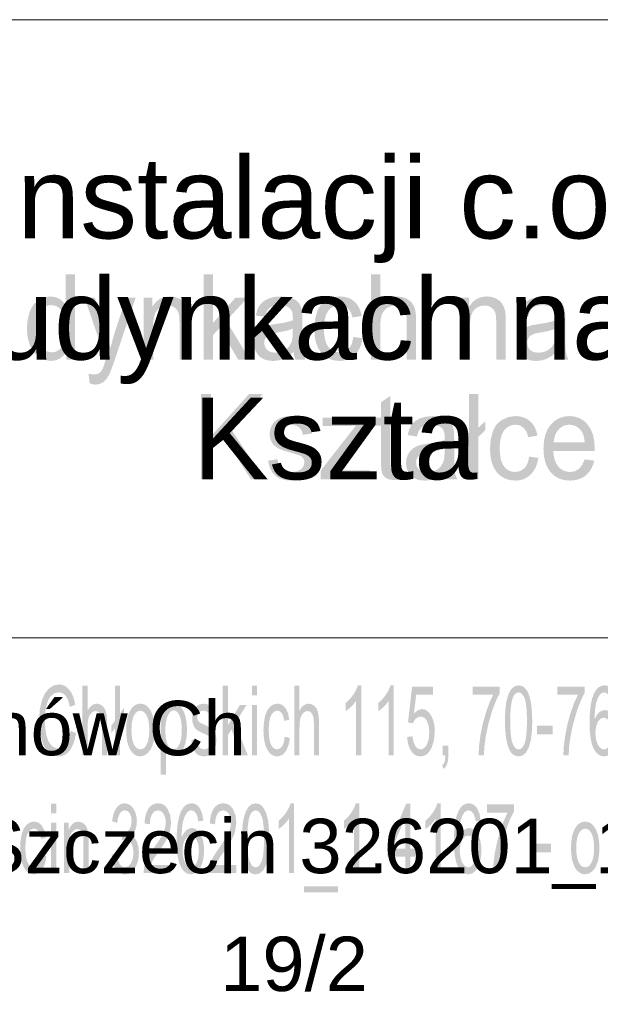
# Model space of a CAD drawing. Header units: millimetres. Extents: x -283 to 124139, y -3891 to 5906.
# Tile 32 of 55: x 1691 to 1794, y -3714 to -3539. Entities that reach past the tile are written whole.
import ezdxf

# ---------------------------------------------------------------- set-up
doc = ezdxf.new("R2010")
doc.units = ezdxf.units.MM
doc.header["$LTSCALE"] = 20
doc.header["$MEASUREMENT"] = 0
doc.layers.get('0').update_dxf_attribs({"color": 252, "linetype": 'CONTINUOUS'})

msp = doc.modelspace()

# ---------------------------------------------------------------- hatches: boundary and pattern name
h = msp.add_hatch(color=7)
h.paths.add_polyline_path([(1699.07, -3599.33), (1699.07, -3597.95), (1698.54, -3598.66), (1697.9, -3599.17), (1697.16, -3599.48), (1696.3, -3599.58), (1695.17, -3599.4), (1694.13, -3598.86), (1693.25, -3597.99), (1692.6, -3596.84), (1692.19, -3595.44), (1692.05, -3593.85), (1692.18, -3592.29), (1692.55, -3590.87), (1692.82, -3590.24), (1693.16, -3589.69), (1693.56, -3589.22), (1694.02, -3588.82), (1695.07, -3588.29), (1696.23, -3588.11), (1697.07, -3588.21), (1697.82, -3588.53), (1698.45, -3589.01), (1698.95, -3589.62), (1698.95, -3584.18), (1700.62, -3584.18), (1700.62, -3599.33)])
h.paths.add_polyline_path([(1693.77, -3593.85), (1693.82, -3594.84), (1693.97, -3595.7), (1694.22, -3596.42), (1694.57, -3597.01), (1694.99, -3597.46), (1695.44, -3597.79), (1695.93, -3597.99), (1696.46, -3598.05), (1696.99, -3597.99), (1697.48, -3597.8), (1697.92, -3597.49), (1698.33, -3597.05), (1698.66, -3596.49), (1698.9, -3595.79), (1699.05, -3594.97), (1699.09, -3594.01), (1699.04, -3592.96), (1698.9, -3592.06), (1698.65, -3591.3), (1698.31, -3590.7), (1697.9, -3590.24), (1697.44, -3589.91), (1696.94, -3589.71), (1696.39, -3589.65), (1695.85, -3589.71), (1695.36, -3589.9), (1694.92, -3590.22), (1694.52, -3590.66), (1694.19, -3591.24), (1693.96, -3591.97), (1693.82, -3592.84)])
h = msp.add_hatch(color=7)
h.dxf.hatch_style = 2
h.paths.add_polyline_path([(1723.5, -3599.33), (1723.5, -3584.18), (1725.17, -3584.18), (1725.17, -3592.82), (1729.14, -3588.35), (1731.3, -3588.35), (1727.53, -3592.43), (1731.68, -3599.33), (1729.62, -3599.33), (1726.35, -3593.72), (1725.17, -3594.98), (1725.17, -3599.33)])
h = msp.add_hatch(color=7)
h.dxf.hatch_style = 2
h.paths.add_polyline_path([(1753.25, -3599.33), (1753.25, -3584.18), (1754.92, -3584.18), (1754.92, -3589.62), (1755.55, -3588.96), (1756.25, -3588.48), (1757.03, -3588.2), (1757.88, -3588.11), (1758.91, -3588.23), (1759.79, -3588.59), (1760.48, -3589.16), (1760.95, -3589.92), (1761.1, -3590.39), (1761.21, -3590.96), (1761.27, -3591.62), (1761.3, -3592.38), (1761.3, -3599.33), (1759.62, -3599.33), (1759.62, -3592.38), (1759.59, -3591.73), (1759.48, -3591.17), (1759.31, -3590.71), (1759.08, -3590.35), (1758.42, -3589.87), (1757.54, -3589.71), (1756.81, -3589.82), (1756.14, -3590.14), (1755.58, -3590.65), (1755.2, -3591.3), (1754.99, -3592.18), (1754.92, -3593.33), (1754.92, -3599.33)])
h = msp.add_hatch(color=7)
h.dxf.hatch_style = 2
h.paths.add_polyline_path([(1703.22, -3603.56), (1703.03, -3601.81), (1703.55, -3601.94), (1703.99, -3601.98), (1704.49, -3601.93), (1704.88, -3601.77), (1705.19, -3601.52), (1705.43, -3601.19), (1705.52, -3601), (1705.64, -3600.71), (1705.78, -3600.31), (1705.94, -3599.81), (1706.09, -3599.35), (1702.34, -3588.35), (1704.15, -3588.35), (1706.2, -3594.71), (1706.92, -3597.25), (1707.61, -3594.75), (1709.72, -3588.35), (1711.4, -3588.35), (1707.64, -3599.52), (1707.35, -3600.35), (1707.1, -3601.05), (1706.88, -3601.6), (1706.7, -3602.01), (1706.22, -3602.8), (1705.67, -3603.36), (1705.04, -3603.68), (1704.3, -3603.79), (1703.78, -3603.73)])
h = msp.add_hatch(color=7)
h.dxf.hatch_style = 2
h.paths.add_polyline_path([(1712.85, -3599.33), (1712.85, -3588.35), (1714.36, -3588.35), (1714.36, -3589.92), (1714.97, -3589.13), (1715.69, -3588.56), (1716.54, -3588.22), (1717.51, -3588.11), (1718.36, -3588.2), (1719.15, -3588.46), (1719.8, -3588.88), (1720.27, -3589.4), (1720.58, -3590.03), (1720.79, -3590.77), (1720.86, -3591.49), (1720.88, -3592.58), (1720.88, -3599.33), (1719.21, -3599.33), (1719.21, -3592.65), (1719.16, -3591.66), (1719.01, -3590.96), (1718.74, -3590.45), (1718.32, -3590.06), (1717.78, -3589.8), (1717.15, -3589.72), (1716.64, -3589.77), (1716.16, -3589.91), (1715.71, -3590.14), (1715.31, -3590.47), (1714.97, -3590.94), (1714.72, -3591.57), (1714.58, -3592.37), (1714.53, -3593.34), (1714.53, -3599.33)])
h = msp.add_hatch(color=7)
h.paths.add_polyline_path([(1739.5, -3597.98), (1738.58, -3598.73), (1737.71, -3599.22), (1736.82, -3599.49), (1735.86, -3599.58), (1735.1, -3599.53), (1734.42, -3599.36), (1733.84, -3599.08), (1733.36, -3598.7), (1732.98, -3598.23), (1732.7, -3597.69), (1732.54, -3597.1), (1732.49, -3596.44), (1732.57, -3595.67), (1732.82, -3594.97), (1733.2, -3594.37), (1733.68, -3593.9), (1734.25, -3593.54), (1734.88, -3593.29), (1735.5, -3593.15), (1736.37, -3593.01), (1737.32, -3592.87), (1738.13, -3592.71), (1738.81, -3592.54), (1739.36, -3592.36), (1739.37, -3592.05), (1739.37, -3591.88), (1739.34, -3591.35), (1739.25, -3590.91), (1739.1, -3590.55), (1738.89, -3590.28), (1738.53, -3590), (1738.1, -3589.81), (1737.58, -3589.69), (1736.99, -3589.65), (1735.96, -3589.76), (1735.24, -3590.11), (1734.75, -3590.75), (1734.41, -3591.74), (1732.78, -3591.49), (1733.07, -3590.43), (1733.51, -3589.6), (1734.13, -3588.97), (1734.99, -3588.5), (1736.03, -3588.2), (1737.23, -3588.11), (1738.38, -3588.19), (1739.29, -3588.44), (1739.97, -3588.81), (1740.45, -3589.27), (1740.76, -3589.84), (1740.97, -3590.54), (1741.03, -3591.2), (1741.05, -3592.25), (1741.05, -3594.73), (1741.06, -3595.91), (1741.08, -3596.85), (1741.11, -3597.55), (1741.16, -3598.01), (1741.32, -3598.69), (1741.58, -3599.33), (1739.83, -3599.33), (1739.62, -3598.71)])
h.paths.add_polyline_path([(1739.36, -3593.82), (1738.85, -3594.02), (1738.22, -3594.21), (1737.48, -3594.37), (1736.62, -3594.53), (1735.74, -3594.7), (1735.16, -3594.9), (1734.78, -3595.15), (1734.5, -3595.5), (1734.33, -3595.92), (1734.27, -3596.39), (1734.4, -3597.07), (1734.78, -3597.63), (1735.4, -3598), (1736.26, -3598.12), (1737.18, -3598.01), (1737.98, -3597.65), (1738.64, -3597.1), (1739.09, -3596.37), (1739.29, -3595.59), (1739.36, -3594.51)])
h = msp.add_hatch(color=7)
h.dxf.hatch_style = 2
h.paths.add_polyline_path([(1750.13, -3595.31), (1751.78, -3595.55), (1751.59, -3596.44), (1751.3, -3597.24), (1750.9, -3597.93), (1750.4, -3598.51), (1749.81, -3598.98), (1749.16, -3599.31), (1748.45, -3599.51), (1747.67, -3599.58), (1746.7, -3599.49), (1745.84, -3599.21), (1745.07, -3598.75), (1744.41, -3598.11), (1743.87, -3597.29), (1743.48, -3596.32), (1743.25, -3595.18), (1743.18, -3593.89), (1743.31, -3592.22), (1743.7, -3590.77), (1744, -3590.15), (1744.37, -3589.61), (1744.81, -3589.15), (1745.32, -3588.77), (1746.45, -3588.27), (1747.68, -3588.11), (1748.45, -3588.16), (1749.14, -3588.33), (1749.76, -3588.62), (1750.31, -3589.01), (1750.78, -3589.51), (1751.15, -3590.11), (1751.43, -3590.8), (1751.62, -3591.58), (1749.99, -3591.86), (1749.67, -3590.89), (1749.17, -3590.2), (1748.52, -3589.78), (1747.74, -3589.64), (1747.14, -3589.7), (1746.6, -3589.89), (1746.11, -3590.2), (1745.69, -3590.64), (1745.34, -3591.22), (1745.1, -3591.95), (1744.95, -3592.82), (1744.9, -3593.83), (1744.95, -3594.86), (1745.09, -3595.74), (1745.33, -3596.47), (1745.66, -3597.05), (1746.07, -3597.49), (1746.54, -3597.8), (1747.07, -3597.99), (1747.65, -3598.05), (1748.55, -3597.88), (1749.3, -3597.38), (1749.6, -3597), (1749.84, -3596.53), (1750.01, -3595.96)])
h = msp.add_hatch(color=7)
h.dxf.hatch_style = 2
h.paths.add_polyline_path([(1769.2, -3599.33), (1769.2, -3588.35), (1770.71, -3588.35), (1770.71, -3589.92), (1771.32, -3589.13), (1772.04, -3588.56), (1772.89, -3588.22), (1773.85, -3588.11), (1774.71, -3588.2), (1775.49, -3588.46), (1776.15, -3588.88), (1776.61, -3589.4), (1776.93, -3590.03), (1777.14, -3590.77), (1777.21, -3591.49), (1777.23, -3592.58), (1777.23, -3599.33), (1775.56, -3599.33), (1775.56, -3592.65), (1775.51, -3591.66), (1775.36, -3590.96), (1775.09, -3590.45), (1774.67, -3590.06), (1774.13, -3589.8), (1773.5, -3589.72), (1772.98, -3589.77), (1772.5, -3589.91), (1772.06, -3590.14), (1771.65, -3590.47), (1771.31, -3590.94), (1771.07, -3591.57), (1770.93, -3592.37), (1770.88, -3593.34), (1770.88, -3599.33)])
h = msp.add_hatch(color=7)
h.paths.add_polyline_path([(1786.28, -3597.98), (1785.37, -3598.73), (1784.49, -3599.22), (1783.6, -3599.49), (1782.65, -3599.58), (1781.88, -3599.53), (1781.21, -3599.36), (1780.63, -3599.08), (1780.14, -3598.7), (1779.76, -3598.23), (1779.49, -3597.69), (1779.32, -3597.1), (1779.27, -3596.44), (1779.35, -3595.67), (1779.6, -3594.97), (1779.98, -3594.37), (1780.46, -3593.9), (1781.03, -3593.54), (1781.67, -3593.29), (1782.29, -3593.15), (1783.16, -3593.01), (1784.1, -3592.87), (1784.92, -3592.71), (1785.6, -3592.54), (1786.14, -3592.36), (1786.15, -3592.05), (1786.15, -3591.88), (1786.13, -3591.35), (1786.04, -3590.91), (1785.89, -3590.55), (1785.68, -3590.28), (1785.32, -3590), (1784.88, -3589.81), (1784.37, -3589.69), (1783.77, -3589.65), (1782.74, -3589.76), (1782.03, -3590.11), (1781.54, -3590.75), (1781.2, -3591.74), (1779.56, -3591.49), (1779.85, -3590.43), (1780.29, -3589.6), (1780.92, -3588.97), (1781.77, -3588.5), (1782.81, -3588.2), (1784.01, -3588.11), (1785.16, -3588.19), (1786.07, -3588.44), (1786.76, -3588.81), (1787.23, -3589.27), (1787.55, -3589.84), (1787.75, -3590.54), (1787.82, -3591.2), (1787.84, -3592.25), (1787.84, -3594.73), (1787.84, -3595.91), (1787.86, -3596.85), (1787.9, -3597.55), (1787.94, -3598.01), (1788.1, -3598.69), (1788.37, -3599.33), (1786.62, -3599.33), (1786.4, -3598.71)])
h.paths.add_polyline_path([(1786.14, -3593.82), (1785.63, -3594.02), (1785, -3594.21), (1784.26, -3594.37), (1783.41, -3594.53), (1782.53, -3594.7), (1781.95, -3594.9), (1781.57, -3595.15), (1781.29, -3595.5), (1781.11, -3595.92), (1781.06, -3596.39), (1781.18, -3597.07), (1781.56, -3597.63), (1782.18, -3598), (1783.05, -3598.12), (1783.96, -3598.01), (1784.77, -3597.65), (1785.42, -3597.1), (1785.87, -3596.37), (1786.08, -3595.59), (1786.14, -3594.51)])
h = msp.add_hatch(color=7)
h.dxf.hatch_style = 2
h.paths.add_polyline_path([(1723.01, -3620.61), (1723.01, -3605.46), (1724.81, -3605.46), (1724.81, -3612.98), (1731.58, -3605.46), (1734.03, -3605.46), (1728.31, -3611.6), (1734.28, -3620.61), (1731.9, -3620.61), (1727.04, -3612.94), (1724.81, -3615.36), (1724.81, -3620.61)])
h = msp.add_hatch(color=7)
h.dxf.hatch_style = 2
h.paths.add_polyline_path([(1758.41, -3618.95), (1758.65, -3620.59), (1757.98, -3620.72), (1757.38, -3620.76), (1756.57, -3620.68), (1755.97, -3620.44), (1755.54, -3620.07), (1755.26, -3619.6), (1755.17, -3619.27), (1755.11, -3618.79), (1755.07, -3618.17), (1755.06, -3617.4), (1755.06, -3611.08), (1753.83, -3611.08), (1753.83, -3609.64), (1755.06, -3609.64), (1755.06, -3606.92), (1756.72, -3605.8), (1756.72, -3609.64), (1758.41, -3609.64), (1758.41, -3611.08), (1756.72, -3611.08), (1756.72, -3617.5), (1756.74, -3618.16), (1756.81, -3618.53), (1757.1, -3618.89), (1757.34, -3618.99), (1757.67, -3619.02), (1757.99, -3619)])
h = msp.add_hatch(color=7)
h.dxf.hatch_style = 2
h.paths.add_polyline_path([(1770.68, -3614.68), (1769.47, -3615.82), (1769.47, -3614.18), (1770.68, -3613.05), (1770.68, -3605.46), (1772.35, -3605.46), (1772.35, -3611.48), (1773.6, -3610.29), (1773.6, -3611.91), (1772.35, -3613.1), (1772.35, -3620.61), (1770.68, -3620.61)])
h = msp.add_hatch(color=7)
h.dxf.hatch_style = 2
h.paths.add_polyline_path([(1734.95, -3617.34), (1736.61, -3617.05), (1736.87, -3618.03), (1737.39, -3618.74), (1738.15, -3619.19), (1739.17, -3619.33), (1740.17, -3619.2), (1740.88, -3618.81), (1741.3, -3618.24), (1741.44, -3617.59), (1741.31, -3617.02), (1740.94, -3616.59), (1740.71, -3616.46), (1740.34, -3616.31), (1739.85, -3616.15), (1739.23, -3615.96), (1738.38, -3615.71), (1737.67, -3615.48), (1737.1, -3615.27), (1736.68, -3615.07), (1736.05, -3614.62), (1735.6, -3614.03), (1735.32, -3613.32), (1735.23, -3612.55), (1735.31, -3611.85), (1735.54, -3611.19), (1735.89, -3610.62), (1736.36, -3610.16), (1736.82, -3609.86), (1737.42, -3609.61), (1738.12, -3609.45), (1738.87, -3609.39), (1739.96, -3609.48), (1740.91, -3609.76), (1741.68, -3610.2), (1742.21, -3610.77), (1742.56, -3611.51), (1742.79, -3612.47), (1741.15, -3612.72), (1740.93, -3611.96), (1740.5, -3611.4), (1739.86, -3611.04), (1738.99, -3610.92), (1738, -3611.03), (1737.34, -3611.34), (1736.97, -3611.8), (1736.85, -3612.34), (1736.9, -3612.68), (1737.06, -3612.99), (1737.32, -3613.26), (1737.7, -3613.48), (1737.88, -3613.55), (1738.19, -3613.65), (1738.62, -3613.79), (1739.18, -3613.96), (1740, -3614.21), (1740.68, -3614.44), (1741.24, -3614.64), (1741.65, -3614.82), (1742.28, -3615.24), (1742.76, -3615.8), (1743.06, -3616.52), (1743.16, -3617.39), (1743.04, -3618.29), (1742.67, -3619.14), (1742.07, -3619.87), (1741.26, -3620.41), (1740.28, -3620.75), (1739.18, -3620.86), (1738.27, -3620.81), (1737.48, -3620.64), (1736.8, -3620.36), (1736.24, -3619.98), (1735.78, -3619.48), (1735.41, -3618.87), (1735.14, -3618.16)])
h = msp.add_hatch(color=7)
h.dxf.hatch_style = 2
h.paths.add_polyline_path([(1744.3, -3620.61), (1744.3, -3619.1), (1750.59, -3611.08), (1749.58, -3611.13), (1748.7, -3611.15), (1744.67, -3611.15), (1744.67, -3609.64), (1752.75, -3609.64), (1752.75, -3610.87), (1747.4, -3617.83), (1746.37, -3619.1), (1748.48, -3619.01), (1753.05, -3619.01), (1753.05, -3620.61)])
h = msp.add_hatch(color=7)
h.paths.add_polyline_path([(1766.51, -3619.26), (1765.6, -3620.01), (1764.72, -3620.5), (1763.83, -3620.77), (1762.88, -3620.86), (1762.11, -3620.81), (1761.44, -3620.64), (1760.86, -3620.37), (1760.37, -3619.98), (1759.99, -3619.51), (1759.72, -3618.97), (1759.55, -3618.38), (1759.5, -3617.72), (1759.58, -3616.95), (1759.83, -3616.25), (1760.21, -3615.65), (1760.69, -3615.18), (1761.26, -3614.82), (1761.9, -3614.57), (1762.52, -3614.43), (1763.39, -3614.29), (1764.33, -3614.15), (1765.15, -3613.99), (1765.83, -3613.83), (1766.37, -3613.65), (1766.38, -3613.34), (1766.39, -3613.16), (1766.36, -3612.64), (1766.27, -3612.2), (1766.12, -3611.84), (1765.91, -3611.56), (1765.55, -3611.29), (1765.11, -3611.09), (1764.6, -3610.97), (1764, -3610.93), (1762.97, -3611.05), (1762.26, -3611.39), (1761.77, -3612.03), (1761.43, -3613.02), (1759.79, -3612.77), (1760.08, -3611.72), (1760.52, -3610.89), (1761.15, -3610.25), (1762, -3609.78), (1763.04, -3609.49), (1764.24, -3609.39), (1765.39, -3609.47), (1766.3, -3609.72), (1766.99, -3610.09), (1767.46, -3610.55), (1767.78, -3611.12), (1767.98, -3611.82), (1768.05, -3612.49), (1768.07, -3613.53), (1768.07, -3616.01), (1768.07, -3617.19), (1768.09, -3618.13), (1768.13, -3618.83), (1768.17, -3619.3), (1768.33, -3619.97), (1768.6, -3620.61), (1766.85, -3620.61), (1766.63, -3619.99)])
h.paths.add_polyline_path([(1766.37, -3615.11), (1765.86, -3615.3), (1765.23, -3615.49), (1764.49, -3615.66), (1763.64, -3615.81), (1762.76, -3615.98), (1762.18, -3616.18), (1761.8, -3616.44), (1761.52, -3616.79), (1761.34, -3617.21), (1761.29, -3617.67), (1761.41, -3618.35), (1761.79, -3618.91), (1762.41, -3619.28), (1763.28, -3619.4), (1764.19, -3619.29), (1765, -3618.94), (1765.65, -3618.38), (1766.1, -3617.65), (1766.31, -3616.87), (1766.37, -3615.79)])
h = msp.add_hatch(color=7)
h.dxf.hatch_style = 2
h.paths.add_polyline_path([(1781.39, -3616.59), (1783.04, -3616.83), (1782.85, -3617.73), (1782.56, -3618.52), (1782.16, -3619.21), (1781.66, -3619.79), (1781.07, -3620.26), (1780.42, -3620.6), (1779.71, -3620.8), (1778.93, -3620.86), (1777.96, -3620.77), (1777.1, -3620.49), (1776.33, -3620.04), (1775.67, -3619.39), (1775.13, -3618.58), (1774.74, -3617.6), (1774.51, -3616.46), (1774.44, -3615.17), (1774.57, -3613.5), (1774.97, -3612.06), (1775.26, -3611.43), (1775.63, -3610.89), (1776.07, -3610.43), (1776.58, -3610.06), (1777.71, -3609.56), (1778.94, -3609.39), (1779.71, -3609.45), (1780.4, -3609.62), (1781.02, -3609.9), (1781.57, -3610.3), (1782.04, -3610.8), (1782.41, -3611.39), (1782.69, -3612.08), (1782.88, -3612.86), (1781.25, -3613.14), (1780.93, -3612.17), (1780.43, -3611.48), (1779.78, -3611.06), (1779, -3610.92), (1778.4, -3610.98), (1777.86, -3611.17), (1777.37, -3611.49), (1776.95, -3611.93), (1776.6, -3612.51), (1776.36, -3613.23), (1776.21, -3614.1), (1776.16, -3615.12), (1776.21, -3616.15), (1776.35, -3617.03), (1776.59, -3617.75), (1776.92, -3618.33), (1777.33, -3618.77), (1777.8, -3619.08), (1778.33, -3619.27), (1778.91, -3619.33), (1779.82, -3619.17), (1780.56, -3618.66), (1780.86, -3618.28), (1781.1, -3617.81), (1781.28, -3617.25)])
h = msp.add_hatch(color=7)
h.paths.add_polyline_path([(1791.28, -3617.08), (1793, -3617.32), (1792.75, -3618.11), (1792.42, -3618.82), (1792, -3619.42), (1791.49, -3619.93), (1790.9, -3620.34), (1790.23, -3620.63), (1789.48, -3620.8), (1788.66, -3620.86), (1787.63, -3620.77), (1786.71, -3620.49), (1785.91, -3620.03), (1785.22, -3619.38), (1784.67, -3618.56), (1784.27, -3617.6), (1784.03, -3616.48), (1783.95, -3615.22), (1784.03, -3613.91), (1784.27, -3612.76), (1784.67, -3611.76), (1785.23, -3610.92), (1785.92, -3610.25), (1786.71, -3609.77), (1787.59, -3609.48), (1788.57, -3609.39), (1789.51, -3609.48), (1790.37, -3609.76), (1791.13, -3610.23), (1791.8, -3610.89), (1792.35, -3611.71), (1792.75, -3612.69), (1792.98, -3613.82), (1793.06, -3615.11), (1793.05, -3615.6), (1785.68, -3615.6), (1785.78, -3616.45), (1785.96, -3617.2), (1786.24, -3617.84), (1786.6, -3618.37), (1787.04, -3618.79), (1787.53, -3619.09), (1788.08, -3619.27), (1788.67, -3619.33), (1789.52, -3619.2), (1790.24, -3618.8), (1790.82, -3618.1)])
h.paths.add_polyline_path([(1785.77, -3614.07), (1791.29, -3614.07), (1791.21, -3613.42), (1791.08, -3612.86), (1790.89, -3612.38), (1790.66, -3611.99), (1790.23, -3611.52), (1789.74, -3611.19), (1789.19, -3610.99), (1788.59, -3610.92), (1788.03, -3610.97), (1787.52, -3611.13), (1787.06, -3611.4), (1786.65, -3611.78), (1786.3, -3612.24), (1786.03, -3612.78), (1785.86, -3613.39)])
h = msp.add_hatch(color=7)
h.dxf.hatch_style = 2
h.paths.add_polyline_path([(1699.82, -3665.36), (1700.81, -3665.77), (1700.62, -3666.72), (1700.37, -3667.55), (1700.06, -3668.26), (1699.69, -3668.85), (1699.27, -3669.31), (1698.8, -3669.65), (1698.29, -3669.84), (1697.73, -3669.91), (1697.16, -3669.86), (1696.64, -3669.71), (1696.18, -3669.45), (1695.78, -3669.09), (1695.43, -3668.64), (1695.12, -3668.1), (1694.85, -3667.46), (1694.63, -3666.74), (1694.34, -3665.13), (1694.24, -3663.42), (1694.35, -3661.61), (1694.69, -3660.05), (1695.22, -3658.78), (1695.95, -3657.86), (1696.81, -3657.3), (1697.75, -3657.11), (1698.28, -3657.17), (1698.77, -3657.35), (1699.22, -3657.65), (1699.62, -3658.06), (1699.97, -3658.58), (1700.26, -3659.2), (1700.5, -3659.91), (1700.68, -3660.72), (1699.71, -3661.1), (1699.4, -3659.93), (1698.96, -3659.13), (1698.41, -3658.67), (1697.73, -3658.51), (1696.94, -3658.69), (1696.3, -3659.2), (1695.81, -3660), (1695.49, -3661.03), (1695.31, -3662.2), (1695.26, -3663.41), (1695.33, -3664.89), (1695.53, -3666.17), (1695.88, -3667.2), (1696.39, -3667.93), (1697, -3668.36), (1697.65, -3668.51), (1698.05, -3668.46), (1698.41, -3668.31), (1698.75, -3668.06), (1699.05, -3667.71), (1699.31, -3667.27), (1699.53, -3666.73), (1699.7, -3666.09)])
h = msp.add_hatch(color=7)
h.dxf.hatch_style = 2
h.paths.add_polyline_path([(1701.95, -3669.7), (1701.95, -3657.32), (1702.86, -3657.32), (1702.86, -3661.76), (1703.2, -3661.22), (1703.58, -3660.84), (1704, -3660.61), (1704.47, -3660.53), (1705.03, -3660.63), (1705.51, -3660.93), (1705.88, -3661.39), (1706.14, -3662.01), (1706.28, -3662.86), (1706.33, -3664.02), (1706.33, -3669.7), (1705.42, -3669.7), (1705.42, -3664.02), (1705.34, -3663.03), (1705.12, -3662.36), (1704.76, -3661.97), (1704.28, -3661.84), (1703.89, -3661.93), (1703.52, -3662.19), (1703.21, -3662.6), (1703.01, -3663.14), (1702.9, -3663.85), (1702.86, -3664.79), (1702.86, -3669.7)])
h = msp.add_hatch(color=7)
h.dxf.hatch_style = 2
h.paths.add_polyline_path([(1707.74, -3664.85), (1707.08, -3665.78), (1707.08, -3664.45), (1707.74, -3663.52), (1707.74, -3657.32), (1708.65, -3657.32), (1708.65, -3662.24), (1709.33, -3661.27), (1709.33, -3662.59), (1708.65, -3663.56), (1708.65, -3669.7), (1707.74, -3669.7)])
h = msp.add_hatch(color=7)
h.dxf.hatch_style = 2
h.paths.add_polyline_path([(1726.89, -3669.7), (1726.89, -3657.32), (1727.81, -3657.32), (1727.81, -3664.38), (1729.96, -3660.74), (1731.14, -3660.74), (1729.09, -3664.06), (1731.35, -3669.7), (1730.23, -3669.7), (1728.45, -3665.11), (1727.81, -3666.15), (1727.81, -3669.7)])
h = msp.add_hatch(color=7)
h.paths.add_polyline_path([(1732.11, -3659.07), (1732.11, -3657.32), (1733.02, -3657.32), (1733.02, -3659.07)])
h.paths.add_polyline_path([(1732.11, -3669.7), (1732.11, -3660.74), (1733.02, -3660.74), (1733.02, -3669.7)])
h = msp.add_hatch(color=7)
h.dxf.hatch_style = 2
h.paths.add_polyline_path([(1739.64, -3669.7), (1739.64, -3657.32), (1740.55, -3657.32), (1740.55, -3661.76), (1740.89, -3661.22), (1741.27, -3660.84), (1741.7, -3660.61), (1742.16, -3660.53), (1742.72, -3660.63), (1743.2, -3660.93), (1743.58, -3661.39), (1743.83, -3662.01), (1743.98, -3662.86), (1744.02, -3664.02), (1744.02, -3669.7), (1743.11, -3669.7), (1743.11, -3664.02), (1743.04, -3663.03), (1742.81, -3662.36), (1742.46, -3661.97), (1741.98, -3661.84), (1741.58, -3661.93), (1741.21, -3662.19), (1740.91, -3662.6), (1740.7, -3663.14), (1740.59, -3663.85), (1740.55, -3664.79), (1740.55, -3669.7)])
h = msp.add_hatch(color=7)
h.dxf.hatch_style = 2
h.paths.add_polyline_path([(1751.53, -3669.7), (1750.61, -3669.7), (1750.61, -3660.02), (1750.23, -3660.54), (1749.75, -3661.06), (1749.24, -3661.52), (1748.79, -3661.85), (1748.79, -3660.38), (1749.51, -3659.72), (1750.13, -3658.93), (1750.62, -3658.09), (1750.94, -3657.27), (1751.53, -3657.27)])
h = msp.add_hatch(color=7)
h.dxf.hatch_style = 2
h.paths.add_polyline_path([(1757.33, -3669.7), (1756.42, -3669.7), (1756.42, -3660.02), (1756.04, -3660.54), (1755.55, -3661.06), (1755.04, -3661.52), (1754.59, -3661.85), (1754.59, -3660.38), (1755.31, -3659.72), (1755.93, -3658.93), (1756.42, -3658.09), (1756.74, -3657.27), (1757.33, -3657.27)])
h = msp.add_hatch(color=7)
h.dxf.hatch_style = 2
h.paths.add_polyline_path([(1759.7, -3666.46), (1760.65, -3666.32), (1760.83, -3667.34), (1761.15, -3668.07), (1761.57, -3668.51), (1762.08, -3668.66), (1762.4, -3668.61), (1762.69, -3668.45), (1762.96, -3668.19), (1763.2, -3667.83), (1763.54, -3666.87), (1763.65, -3665.64), (1763.54, -3664.48), (1763.21, -3663.59), (1762.98, -3663.26), (1762.71, -3663.02), (1762.4, -3662.88), (1762.07, -3662.84), (1761.65, -3662.92), (1761.27, -3663.17), (1760.95, -3663.55), (1760.72, -3664.03), (1759.86, -3663.85), (1760.58, -3657.49), (1764.27, -3657.49), (1764.27, -3658.94), (1761.31, -3658.94), (1760.91, -3662.27), (1761.59, -3661.69), (1762.31, -3661.49), (1762.78, -3661.56), (1763.2, -3661.77), (1763.6, -3662.13), (1763.95, -3662.62), (1764.24, -3663.22), (1764.45, -3663.9), (1764.58, -3664.66), (1764.62, -3665.5), (1764.47, -3667.07), (1764.03, -3668.41), (1763.64, -3669.06), (1763.19, -3669.53), (1762.67, -3669.82), (1762.08, -3669.91), (1761.6, -3669.85), (1761.16, -3669.67), (1760.77, -3669.38), (1760.43, -3668.96), (1760.14, -3668.45), (1759.92, -3667.87), (1759.78, -3667.2)])
h = msp.add_hatch(color=7)
h.dxf.hatch_style = 2
h.paths.add_polyline_path([(1771.36, -3658.94), (1771.36, -3657.49), (1776.17, -3657.49), (1776.17, -3658.67), (1775.81, -3659.35), (1775.46, -3660.13), (1775.11, -3661.02), (1774.76, -3662.01), (1774.15, -3664.12), (1773.69, -3666.3), (1773.46, -3667.92), (1773.34, -3669.7), (1772.4, -3669.7), (1772.49, -3668.09), (1772.74, -3666.17), (1773.14, -3664.14), (1773.69, -3662.18), (1774.32, -3660.41), (1775, -3658.94)])
h = msp.add_hatch(color=7)
h.paths.add_polyline_path([(1777.1, -3663.6), (1777.12, -3662.55), (1777.17, -3661.62), (1777.26, -3660.79), (1777.37, -3660.07), (1777.71, -3658.88), (1778.18, -3658), (1778.78, -3657.46), (1779.52, -3657.27), (1780.09, -3657.37), (1780.57, -3657.68), (1780.99, -3658.17), (1781.32, -3658.83), (1781.58, -3659.67), (1781.78, -3660.67), (1781.9, -3661.94), (1781.95, -3663.6), (1781.93, -3664.63), (1781.88, -3665.56), (1781.79, -3666.39), (1781.68, -3667.11), (1781.34, -3668.3), (1780.87, -3669.18), (1780.27, -3669.73), (1779.52, -3669.91), (1779.02, -3669.83), (1778.56, -3669.59), (1778.17, -3669.19), (1777.84, -3668.63), (1777.52, -3667.73), (1777.29, -3666.6), (1777.15, -3665.22)])
h.paths.add_polyline_path([(1778.04, -3663.6), (1778.07, -3664.99), (1778.15, -3666.13), (1778.28, -3667.02), (1778.47, -3667.65), (1778.69, -3668.09), (1778.95, -3668.41), (1779.22, -3668.6), (1779.52, -3668.66), (1779.83, -3668.6), (1780.1, -3668.41), (1780.35, -3668.09), (1780.58, -3667.65), (1780.77, -3667.01), (1780.9, -3666.13), (1780.98, -3664.99), (1781.01, -3663.6), (1780.98, -3662.2), (1780.9, -3661.05), (1780.77, -3660.17), (1780.58, -3659.54), (1780.35, -3659.1), (1780.1, -3658.78), (1779.82, -3658.59), (1779.52, -3658.53), (1779.22, -3658.59), (1778.95, -3658.75), (1778.71, -3659.03), (1778.51, -3659.42), (1778.31, -3660.1), (1778.16, -3661.03), (1778.07, -3662.19)])
h = msp.add_hatch(color=7)
h.dxf.hatch_style = 2
h.paths.add_polyline_path([(1786.44, -3658.94), (1786.44, -3657.49), (1791.25, -3657.49), (1791.25, -3658.67), (1790.89, -3659.35), (1790.54, -3660.13), (1790.19, -3661.02), (1789.84, -3662.01), (1789.23, -3664.12), (1788.77, -3666.3), (1788.54, -3667.92), (1788.42, -3669.7), (1787.48, -3669.7), (1787.57, -3668.09), (1787.82, -3666.17), (1788.22, -3664.14), (1788.77, -3662.18), (1789.4, -3660.41), (1790.08, -3658.94)])
h = msp.add_hatch(color=7)
h.paths.add_polyline_path([(1796.92, -3660.35), (1796.01, -3660.47), (1795.86, -3659.7), (1795.66, -3659.17), (1795.25, -3658.69), (1794.75, -3658.52), (1794.34, -3658.62), (1793.99, -3658.93), (1793.6, -3659.57), (1793.31, -3660.46), (1793.2, -3661.01), (1793.12, -3661.67), (1793.07, -3662.44), (1793.05, -3663.32), (1793.42, -3662.59), (1793.85, -3662.08), (1794.34, -3661.77), (1794.85, -3661.67), (1795.29, -3661.74), (1795.7, -3661.95), (1796.07, -3662.3), (1796.41, -3662.79), (1796.69, -3663.39), (1796.89, -3664.07), (1797.01, -3664.84), (1797.05, -3665.68), (1796.97, -3666.8), (1796.75, -3667.85), (1796.39, -3668.73), (1795.92, -3669.38), (1795.35, -3669.78), (1794.72, -3669.91), (1794.18, -3669.82), (1793.69, -3669.56), (1793.25, -3669.12), (1792.87, -3668.51), (1792.55, -3667.7), (1792.33, -3666.66), (1792.19, -3665.4), (1792.15, -3663.91), (1792.2, -3662.24), (1792.34, -3660.81), (1792.59, -3659.63), (1792.94, -3658.69), (1793.32, -3658.07), (1793.75, -3657.63), (1794.25, -3657.36), (1794.81, -3657.27), (1795.23, -3657.32), (1795.6, -3657.48), (1795.94, -3657.73), (1796.24, -3658.09), (1796.69, -3659.07)])
h.paths.add_polyline_path([(1793.19, -3665.69), (1793.24, -3666.46), (1793.39, -3667.19), (1793.63, -3667.83), (1793.95, -3668.28), (1794.32, -3668.57), (1794.71, -3668.66), (1794.99, -3668.61), (1795.24, -3668.47), (1795.48, -3668.22), (1795.7, -3667.88), (1796.01, -3666.97), (1796.11, -3665.77), (1796.01, -3664.63), (1795.7, -3663.75), (1795.24, -3663.2), (1794.67, -3663.01), (1794.1, -3663.2), (1793.62, -3663.75), (1793.3, -3664.6)])
h = msp.add_hatch(color=7)
h.paths.add_polyline_path([(1709.73, -3665.22), (1709.78, -3664.05), (1709.93, -3663.05), (1710.19, -3662.21), (1710.56, -3661.53), (1710.92, -3661.09), (1711.33, -3660.78), (1711.77, -3660.59), (1712.25, -3660.53), (1712.78, -3660.61), (1713.25, -3660.83), (1713.68, -3661.21), (1714.06, -3661.74), (1714.37, -3662.41), (1714.59, -3663.19), (1714.72, -3664.08), (1714.76, -3665.09), (1714.74, -3665.91), (1714.69, -3666.64), (1714.59, -3667.27), (1714.45, -3667.81), (1714.07, -3668.69), (1713.55, -3669.35), (1712.92, -3669.76), (1712.25, -3669.9), (1711.71, -3669.83), (1711.22, -3669.6), (1710.8, -3669.22), (1710.42, -3668.69), (1710.12, -3668.02), (1709.9, -3667.22), (1709.77, -3666.29)])
h.paths.add_polyline_path([(1710.66, -3665.22), (1710.69, -3666.02), (1710.77, -3666.72), (1710.92, -3667.31), (1711.11, -3667.8), (1711.35, -3668.17), (1711.62, -3668.44), (1711.92, -3668.6), (1712.25, -3668.65), (1712.57, -3668.6), (1712.87, -3668.44), (1713.14, -3668.17), (1713.37, -3667.79), (1713.57, -3667.3), (1713.71, -3666.7), (1713.8, -3665.99), (1713.83, -3665.16), (1713.8, -3664.38), (1713.71, -3663.7), (1713.57, -3663.12), (1713.37, -3662.65), (1713.13, -3662.27), (1712.87, -3662), (1712.57, -3661.84), (1712.25, -3661.79), (1711.92, -3661.84), (1711.62, -3662), (1711.35, -3662.27), (1711.11, -3662.64), (1710.92, -3663.12), (1710.77, -3663.71), (1710.69, -3664.41)])
h = msp.add_hatch(color=7)
h.paths.add_polyline_path([(1715.87, -3673.13), (1715.87, -3660.74), (1716.7, -3660.74), (1716.7, -3661.9), (1717.01, -3661.3), (1717.36, -3660.87), (1717.77, -3660.62), (1718.26, -3660.53), (1718.9, -3660.68), (1719.47, -3661.12), (1719.93, -3661.84), (1720.27, -3662.79), (1720.47, -3663.92), (1720.54, -3665.15), (1720.46, -3666.46), (1720.24, -3667.63), (1719.87, -3668.6), (1719.38, -3669.31), (1718.8, -3669.76), (1718.19, -3669.9), (1717.76, -3669.82), (1717.37, -3669.58), (1717.04, -3669.22), (1716.78, -3668.77), (1716.78, -3673.13)])
h.paths.add_polyline_path([(1716.69, -3665.27), (1716.72, -3666.08), (1716.8, -3666.77), (1716.93, -3667.35), (1717.11, -3667.82), (1717.33, -3668.19), (1717.58, -3668.44), (1717.84, -3668.6), (1718.13, -3668.65), (1718.42, -3668.6), (1718.69, -3668.44), (1718.94, -3668.17), (1719.17, -3667.8), (1719.36, -3667.31), (1719.5, -3666.7), (1719.58, -3665.98), (1719.6, -3665.14), (1719.58, -3664.34), (1719.5, -3663.64), (1719.37, -3663.06), (1719.18, -3662.58), (1718.96, -3662.2), (1718.72, -3661.94), (1718.45, -3661.78), (1718.17, -3661.72), (1717.89, -3661.78), (1717.62, -3661.95), (1717.37, -3662.23), (1717.14, -3662.63), (1716.95, -3663.13), (1716.81, -3663.74), (1716.72, -3664.45)])
h = msp.add_hatch(color=7)
h.dxf.hatch_style = 2
h.paths.add_polyline_path([(1721.31, -3667.02), (1722.21, -3666.78), (1722.35, -3667.58), (1722.63, -3668.17), (1723.04, -3668.53), (1723.6, -3668.65), (1724.15, -3668.54), (1724.53, -3668.23), (1724.76, -3667.76), (1724.84, -3667.23), (1724.77, -3666.77), (1724.57, -3666.42), (1724.24, -3666.19), (1723.64, -3665.9), (1722.79, -3665.51), (1722.24, -3665.17), (1721.9, -3664.8), (1721.66, -3664.32), (1721.51, -3663.74), (1721.46, -3663.11), (1721.62, -3662.01), (1721.81, -3661.54), (1722.07, -3661.16), (1722.65, -3660.71), (1723.44, -3660.53), (1724.03, -3660.61), (1724.55, -3660.84), (1724.96, -3661.2), (1725.26, -3661.66), (1725.45, -3662.27), (1725.57, -3663.05), (1724.68, -3663.25), (1724.56, -3662.63), (1724.33, -3662.17), (1723.97, -3661.88), (1723.5, -3661.78), (1722.96, -3661.87), (1722.61, -3662.13), (1722.41, -3662.5), (1722.34, -3662.94), (1722.45, -3663.47), (1722.8, -3663.87), (1723.07, -3664.01), (1723.6, -3664.26), (1724.43, -3664.66), (1724.96, -3664.97), (1725.3, -3665.3), (1725.55, -3665.77), (1725.72, -3666.35), (1725.77, -3667.06), (1725.7, -3667.8), (1725.51, -3668.5), (1725.18, -3669.09), (1724.74, -3669.54), (1724.2, -3669.81), (1723.6, -3669.9), (1723.11, -3669.86), (1722.68, -3669.72), (1722.31, -3669.49), (1722.01, -3669.18), (1721.76, -3668.77), (1721.56, -3668.28), (1721.41, -3667.69)])
h = msp.add_hatch(color=7)
h.dxf.hatch_style = 2
h.paths.add_polyline_path([(1737.93, -3666.42), (1738.83, -3666.61), (1738.73, -3667.34), (1738.57, -3667.99), (1738.35, -3668.55), (1738.07, -3669.03), (1737.76, -3669.41), (1737.4, -3669.68), (1737.01, -3669.85), (1736.59, -3669.9), (1736.06, -3669.83), (1735.59, -3669.6), (1735.18, -3669.23), (1734.81, -3668.7), (1734.52, -3668.03), (1734.31, -3667.24), (1734.19, -3666.31), (1734.14, -3665.25), (1734.22, -3663.89), (1734.43, -3662.71), (1734.8, -3661.76), (1735.31, -3661.08), (1735.93, -3660.67), (1736.59, -3660.53), (1737.01, -3660.58), (1737.39, -3660.72), (1737.73, -3660.95), (1738.03, -3661.27), (1738.49, -3662.16), (1738.74, -3663.37), (1737.86, -3663.6), (1737.68, -3662.81), (1737.41, -3662.24), (1737.05, -3661.89), (1736.63, -3661.78), (1736.3, -3661.83), (1736.01, -3661.99), (1735.74, -3662.24), (1735.51, -3662.6), (1735.32, -3663.08), (1735.19, -3663.67), (1735.11, -3664.38), (1735.08, -3665.21), (1735.11, -3666.05), (1735.19, -3666.77), (1735.31, -3667.36), (1735.5, -3667.83), (1735.72, -3668.19), (1735.97, -3668.45), (1736.26, -3668.6), (1736.58, -3668.65), (1737.07, -3668.51), (1737.48, -3668.1), (1737.77, -3667.41)])
h = msp.add_hatch(color=7)
h.dxf.hatch_style = 2
h.paths.add_polyline_path([(1782.8, -3665.98), (1782.8, -3664.46), (1785.61, -3664.46), (1785.61, -3665.98)])
h = msp.add_hatch(color=7)
h.dxf.hatch_style = 2
h.paths.add_polyline_path([(1765.99, -3669.7), (1765.99, -3667.97), (1767.03, -3667.97), (1767.03, -3669.7), (1766.98, -3670.56), (1766.82, -3671.24), (1766.56, -3671.76), (1766.18, -3672.15), (1765.93, -3671.49), (1766.18, -3671.23), (1766.36, -3670.87), (1766.46, -3670.38), (1766.51, -3669.7)])
h = msp.add_hatch(color=7)
h.paths.add_polyline_path([(1696.36, -3680.04), (1696.36, -3678.3), (1697.27, -3678.3), (1697.27, -3680.04)])
h.paths.add_polyline_path([(1696.36, -3690.67), (1696.36, -3681.71), (1697.27, -3681.71), (1697.27, -3690.67)])
h = msp.add_hatch(color=7)
h.dxf.hatch_style = 2
h.paths.add_polyline_path([(1707.13, -3687.4), (1708.04, -3687.2), (1708.25, -3688.31), (1708.58, -3689.06), (1708.99, -3689.49), (1709.49, -3689.63), (1710.09, -3689.45), (1710.58, -3688.89), (1710.91, -3688.06), (1711.02, -3687.05), (1710.92, -3686.09), (1710.61, -3685.32), (1710.15, -3684.81), (1709.57, -3684.64), (1709.28, -3684.69), (1708.93, -3684.81), (1709.03, -3683.48), (1709.18, -3683.5), (1709.73, -3683.37), (1710.22, -3682.99), (1710.57, -3682.35), (1710.69, -3681.43), (1710.61, -3680.66), (1710.35, -3680.04), (1709.96, -3679.63), (1709.47, -3679.49), (1708.99, -3679.63), (1708.59, -3680.05), (1708.3, -3680.75), (1708.13, -3681.72), (1707.22, -3681.45), (1707.33, -3680.73), (1707.49, -3680.1), (1707.71, -3679.55), (1707.98, -3679.09), (1708.29, -3678.72), (1708.64, -3678.46), (1709.03, -3678.3), (1709.45, -3678.25), (1710.04, -3678.36), (1710.57, -3678.68), (1711.02, -3679.19), (1711.35, -3679.87), (1711.56, -3680.64), (1711.63, -3681.46), (1711.56, -3682.23), (1711.37, -3682.92), (1711.05, -3683.51), (1710.6, -3683.97), (1711.19, -3684.36), (1711.62, -3685.02), (1711.9, -3685.92), (1711.99, -3687.02), (1711.95, -3687.8), (1711.81, -3688.51), (1711.59, -3689.17), (1711.28, -3689.76), (1710.9, -3690.26), (1710.48, -3690.61), (1710.01, -3690.82), (1709.49, -3690.89), (1709.02, -3690.83), (1708.59, -3690.65), (1708.21, -3690.35), (1707.86, -3689.92), (1707.58, -3689.4), (1707.36, -3688.81), (1707.21, -3688.14)])
h = msp.add_hatch(color=7)
h.dxf.hatch_style = 2
h.paths.add_polyline_path([(1717.72, -3689.21), (1717.72, -3690.67), (1712.81, -3690.67), (1712.92, -3689.61), (1713.16, -3688.79), (1713.52, -3687.97), (1714.02, -3687.1), (1714.71, -3686.1), (1715.26, -3685.31), (1715.72, -3684.61), (1716.08, -3684), (1716.34, -3683.48), (1716.66, -3682.54), (1716.77, -3681.65), (1716.67, -3680.81), (1716.38, -3680.12), (1715.94, -3679.66), (1715.37, -3679.5), (1714.78, -3679.67), (1714.32, -3680.16), (1714.02, -3680.95), (1713.92, -3681.99), (1712.98, -3681.82), (1713.06, -3681), (1713.21, -3680.29), (1713.43, -3679.67), (1713.71, -3679.16), (1714.05, -3678.76), (1714.44, -3678.48), (1714.89, -3678.3), (1715.39, -3678.25), (1715.9, -3678.31), (1716.35, -3678.49), (1716.75, -3678.8), (1717.09, -3679.24), (1717.55, -3680.34), (1717.71, -3681.68), (1717.53, -3683.14), (1717.28, -3683.88), (1716.92, -3684.65), (1716.67, -3685.09), (1716.36, -3685.59), (1715.97, -3686.18), (1715.51, -3686.83), (1715.14, -3687.36), (1714.84, -3687.79), (1714.61, -3688.14), (1714.46, -3688.39), (1714.08, -3689.21)])
h = msp.add_hatch(color=7)
h.paths.add_polyline_path([(1723.46, -3681.33), (1722.55, -3681.45), (1722.41, -3680.67), (1722.21, -3680.15), (1721.8, -3679.66), (1721.3, -3679.49), (1720.89, -3679.6), (1720.53, -3679.9), (1720.15, -3680.54), (1719.85, -3681.43), (1719.74, -3681.98), (1719.66, -3682.65), (1719.61, -3683.42), (1719.59, -3684.29), (1719.96, -3683.56), (1720.4, -3683.05), (1720.89, -3682.75), (1721.4, -3682.64), (1721.84, -3682.71), (1722.24, -3682.93), (1722.61, -3683.27), (1722.95, -3683.76), (1723.23, -3684.36), (1723.43, -3685.04), (1723.55, -3685.81), (1723.59, -3686.65), (1723.51, -3687.78), (1723.29, -3688.82), (1722.93, -3689.7), (1722.46, -3690.35), (1721.9, -3690.75), (1721.27, -3690.88), (1720.72, -3690.8), (1720.23, -3690.53), (1719.8, -3690.1), (1719.41, -3689.49), (1719.09, -3688.67), (1718.87, -3687.64), (1718.74, -3686.37), (1718.69, -3684.88), (1718.74, -3683.21), (1718.89, -3681.78), (1719.14, -3680.6), (1719.48, -3679.66), (1719.86, -3679.04), (1720.3, -3678.6), (1720.8, -3678.33), (1721.35, -3678.25), (1721.77, -3678.3), (1722.15, -3678.45), (1722.49, -3678.71), (1722.79, -3679.06), (1723.24, -3680.04)])
h.paths.add_polyline_path([(1719.74, -3686.66), (1719.79, -3687.43), (1719.94, -3688.17), (1720.18, -3688.8), (1720.5, -3689.26), (1720.86, -3689.54), (1721.25, -3689.63), (1721.53, -3689.58), (1721.79, -3689.44), (1722.03, -3689.2), (1722.24, -3688.86), (1722.55, -3687.94), (1722.66, -3686.75), (1722.56, -3685.6), (1722.25, -3684.72), (1721.79, -3684.17), (1721.21, -3683.98), (1720.64, -3684.17), (1720.17, -3684.72), (1719.84, -3685.58)])
h = msp.add_hatch(color=7)
h.dxf.hatch_style = 2
h.paths.add_polyline_path([(1729.32, -3689.21), (1729.32, -3690.67), (1724.42, -3690.67), (1724.52, -3689.61), (1724.76, -3688.79), (1725.12, -3687.97), (1725.63, -3687.1), (1726.31, -3686.1), (1726.87, -3685.31), (1727.33, -3684.61), (1727.69, -3684), (1727.95, -3683.48), (1728.27, -3682.54), (1728.38, -3681.65), (1728.28, -3680.81), (1727.99, -3680.12), (1727.54, -3679.66), (1726.98, -3679.5), (1726.38, -3679.67), (1725.92, -3680.16), (1725.63, -3680.95), (1725.53, -3681.99), (1724.59, -3681.82), (1724.67, -3681), (1724.82, -3680.29), (1725.03, -3679.67), (1725.31, -3679.16), (1725.65, -3678.76), (1726.05, -3678.48), (1726.5, -3678.3), (1727, -3678.25), (1727.5, -3678.31), (1727.95, -3678.49), (1728.35, -3678.8), (1728.69, -3679.24), (1729.16, -3680.34), (1729.31, -3681.68), (1729.13, -3683.14), (1728.89, -3683.88), (1728.52, -3684.65), (1728.28, -3685.09), (1727.96, -3685.59), (1727.57, -3686.18), (1727.12, -3686.83), (1726.74, -3687.36), (1726.44, -3687.79), (1726.22, -3688.14), (1726.06, -3688.39), (1725.68, -3689.21)])
h = msp.add_hatch(color=7)
h.paths.add_polyline_path([(1730.33, -3684.57), (1730.35, -3683.53), (1730.4, -3682.59), (1730.48, -3681.76), (1730.6, -3681.04), (1730.94, -3679.85), (1731.41, -3678.97), (1732.01, -3678.43), (1732.75, -3678.25), (1733.32, -3678.35), (1733.8, -3678.65), (1734.21, -3679.14), (1734.55, -3679.8), (1734.81, -3680.64), (1735.01, -3681.64), (1735.13, -3682.92), (1735.18, -3684.57), (1735.16, -3685.61), (1735.11, -3686.54), (1735.02, -3687.36), (1734.91, -3688.09), (1734.57, -3689.27), (1734.1, -3690.15), (1733.5, -3690.7), (1732.75, -3690.88), (1732.25, -3690.8), (1731.79, -3690.56), (1731.4, -3690.16), (1731.07, -3689.6), (1730.75, -3688.71), (1730.52, -3687.57), (1730.38, -3686.19)])
h.paths.add_polyline_path([(1731.27, -3684.57), (1731.3, -3685.96), (1731.38, -3687.11), (1731.51, -3687.99), (1731.7, -3688.62), (1731.92, -3689.06), (1732.18, -3689.38), (1732.45, -3689.57), (1732.75, -3689.63), (1733.05, -3689.57), (1733.33, -3689.38), (1733.58, -3689.06), (1733.81, -3688.62), (1734, -3687.99), (1734.13, -3687.1), (1734.21, -3685.96), (1734.24, -3684.57), (1734.21, -3683.17), (1734.13, -3682.03), (1734, -3681.14), (1733.81, -3680.51), (1733.58, -3680.07), (1733.33, -3679.75), (1733.05, -3679.57), (1732.75, -3679.5), (1732.45, -3679.56), (1732.18, -3679.73), (1731.94, -3680), (1731.74, -3680.39), (1731.54, -3681.08), (1731.39, -3682), (1731.3, -3683.16)])
h = msp.add_hatch(color=7)
h.dxf.hatch_style = 2
h.paths.add_polyline_path([(1739.57, -3690.67), (1738.66, -3690.67), (1738.66, -3680.99), (1738.28, -3681.51), (1737.8, -3682.04), (1737.29, -3682.49), (1736.84, -3682.82), (1736.84, -3681.35), (1737.55, -3680.69), (1738.17, -3679.9), (1738.66, -3679.06), (1738.98, -3678.25), (1739.57, -3678.25)])
h = msp.add_hatch(color=7)
h.dxf.hatch_style = 2
h.paths.add_polyline_path([(1751.18, -3690.67), (1750.26, -3690.67), (1750.26, -3680.99), (1749.88, -3681.51), (1749.4, -3682.04), (1748.89, -3682.49), (1748.44, -3682.82), (1748.44, -3681.35), (1749.16, -3680.69), (1749.78, -3679.9), (1750.27, -3679.06), (1750.59, -3678.25), (1751.18, -3678.25)])
h = msp.add_hatch(color=7)
h.paths.add_polyline_path([(1759.37, -3690.67), (1759.37, -3687.71), (1756.15, -3687.71), (1756.15, -3686.32), (1759.53, -3678.3), (1760.28, -3678.3), (1760.28, -3686.32), (1761.28, -3686.32), (1761.28, -3687.71), (1760.28, -3687.71), (1760.28, -3690.67)])
h.paths.add_polyline_path([(1759.37, -3686.32), (1759.37, -3680.73), (1757.04, -3686.32)])
h = msp.add_hatch(color=7)
h.dxf.hatch_style = 2
h.paths.add_polyline_path([(1765.68, -3690.67), (1764.77, -3690.67), (1764.77, -3680.99), (1764.39, -3681.51), (1763.91, -3682.04), (1763.4, -3682.49), (1762.95, -3682.82), (1762.95, -3681.35), (1763.66, -3680.69), (1764.28, -3679.9), (1764.77, -3679.06), (1765.09, -3678.25), (1765.68, -3678.25)])
h = msp.add_hatch(color=7)
h.paths.add_polyline_path([(1772.78, -3681.33), (1771.88, -3681.45), (1771.73, -3680.67), (1771.53, -3680.15), (1771.12, -3679.66), (1770.62, -3679.49), (1770.21, -3679.6), (1769.86, -3679.9), (1769.47, -3680.54), (1769.17, -3681.43), (1769.07, -3681.98), (1768.99, -3682.65), (1768.94, -3683.42), (1768.92, -3684.29), (1769.28, -3683.56), (1769.72, -3683.05), (1770.21, -3682.75), (1770.72, -3682.64), (1771.16, -3682.71), (1771.56, -3682.93), (1771.94, -3683.27), (1772.27, -3683.76), (1772.55, -3684.36), (1772.75, -3685.04), (1772.87, -3685.81), (1772.91, -3686.65), (1772.84, -3687.78), (1772.61, -3688.82), (1772.25, -3689.7), (1771.78, -3690.35), (1771.22, -3690.75), (1770.59, -3690.88), (1770.04, -3690.8), (1769.55, -3690.53), (1769.12, -3690.1), (1768.73, -3689.49), (1768.42, -3688.67), (1768.19, -3687.64), (1768.06, -3686.37), (1768.01, -3684.88), (1768.06, -3683.21), (1768.21, -3681.78), (1768.46, -3680.6), (1768.81, -3679.66), (1769.18, -3679.04), (1769.62, -3678.6), (1770.12, -3678.33), (1770.67, -3678.25), (1771.09, -3678.3), (1771.47, -3678.45), (1771.81, -3678.71), (1772.11, -3679.06), (1772.56, -3680.04)])
h.paths.add_polyline_path([(1769.06, -3686.66), (1769.11, -3687.43), (1769.26, -3688.17), (1769.5, -3688.8), (1769.82, -3689.26), (1770.19, -3689.54), (1770.57, -3689.63), (1770.85, -3689.58), (1771.11, -3689.44), (1771.35, -3689.2), (1771.56, -3688.86), (1771.88, -3687.94), (1771.98, -3686.75), (1771.88, -3685.6), (1771.57, -3684.72), (1771.11, -3684.17), (1770.54, -3683.98), (1769.97, -3684.17), (1769.49, -3684.72), (1769.17, -3685.58)])
h = msp.add_hatch(color=7)
h.dxf.hatch_style = 2
h.paths.add_polyline_path([(1773.91, -3679.92), (1773.91, -3678.46), (1778.72, -3678.46), (1778.72, -3679.64), (1778.37, -3680.32), (1778.01, -3681.1), (1777.66, -3681.99), (1777.31, -3682.98), (1776.7, -3685.1), (1776.24, -3687.27), (1776.01, -3688.9), (1775.89, -3690.67), (1774.95, -3690.67), (1775.04, -3689.06), (1775.29, -3687.14), (1775.7, -3685.11), (1776.24, -3683.15), (1776.88, -3681.39), (1777.55, -3679.92)])
h = msp.add_hatch(color=7)
h.dxf.hatch_style = 2
h.paths.add_polyline_path([(1694.65, -3687.39), (1695.55, -3687.58), (1695.44, -3688.31), (1695.28, -3688.96), (1695.06, -3689.52), (1694.79, -3690), (1694.47, -3690.38), (1694.12, -3690.66), (1693.73, -3690.82), (1693.3, -3690.87), (1692.78, -3690.8), (1692.31, -3690.57), (1691.89, -3690.2), (1691.53, -3689.67), (1691.24, -3689.01), (1691.03, -3688.21), (1690.9, -3687.28), (1690.86, -3686.22), (1690.93, -3684.86), (1691.15, -3683.68), (1691.51, -3682.73), (1692.03, -3682.05), (1692.64, -3681.64), (1693.31, -3681.5), (1693.73, -3681.55), (1694.11, -3681.69), (1694.44, -3681.92), (1694.74, -3682.24), (1695.2, -3683.14), (1695.46, -3684.34), (1694.57, -3684.57), (1694.4, -3683.78), (1694.12, -3683.21), (1693.77, -3682.87), (1693.35, -3682.75), (1693.02, -3682.8), (1692.72, -3682.96), (1692.46, -3683.22), (1692.23, -3683.58), (1692.04, -3684.05), (1691.9, -3684.64), (1691.82, -3685.35), (1691.8, -3686.18), (1691.82, -3687.02), (1691.9, -3687.74), (1692.03, -3688.33), (1692.21, -3688.8), (1692.43, -3689.16), (1692.69, -3689.42), (1692.98, -3689.57), (1693.3, -3689.62), (1693.79, -3689.49), (1694.19, -3689.07), (1694.49, -3688.38)])
h = msp.add_hatch(color=7)
h.dxf.hatch_style = 2
h.paths.add_polyline_path([(1698.67, -3690.67), (1698.67, -3681.71), (1699.49, -3681.71), (1699.49, -3682.98), (1699.82, -3682.34), (1700.22, -3681.87), (1700.68, -3681.6), (1701.21, -3681.5), (1701.67, -3681.58), (1702.1, -3681.8), (1702.45, -3682.13), (1702.71, -3682.56), (1702.88, -3683.08), (1702.99, -3683.68), (1703.03, -3684.26), (1703.04, -3685.16), (1703.04, -3690.67), (1702.13, -3690.67), (1702.13, -3685.22), (1702.11, -3684.41), (1702.02, -3683.83), (1701.88, -3683.42), (1701.65, -3683.1), (1701.35, -3682.89), (1701.01, -3682.82), (1700.47, -3682.98), (1700.01, -3683.44), (1699.82, -3683.82), (1699.69, -3684.33), (1699.61, -3684.98), (1699.59, -3685.78), (1699.59, -3690.67)])
h = msp.add_hatch(color=7)
h.paths.add_polyline_path([(1788.85, -3686.19), (1788.9, -3685.02), (1789.06, -3684.02), (1789.32, -3683.18), (1789.68, -3682.5), (1790.04, -3682.06), (1790.45, -3681.75), (1790.89, -3681.57), (1791.37, -3681.5), (1791.9, -3681.58), (1792.38, -3681.81), (1792.8, -3682.19), (1793.18, -3682.72), (1793.49, -3683.38), (1793.71, -3684.16), (1793.84, -3685.05), (1793.89, -3686.06), (1793.87, -3686.88), (1793.81, -3687.61), (1793.71, -3688.24), (1793.57, -3688.79), (1793.19, -3689.67), (1792.67, -3690.33), (1792.05, -3690.74), (1791.37, -3690.87), (1790.83, -3690.8), (1790.35, -3690.57), (1789.92, -3690.2), (1789.54, -3689.67), (1789.24, -3689), (1789.02, -3688.19), (1788.89, -3687.26)])
h.paths.add_polyline_path([(1789.78, -3686.19), (1789.81, -3687), (1789.9, -3687.7), (1790.04, -3688.29), (1790.23, -3688.77), (1790.47, -3689.14), (1790.74, -3689.41), (1791.04, -3689.57), (1791.37, -3689.62), (1791.69, -3689.57), (1791.99, -3689.41), (1792.26, -3689.14), (1792.5, -3688.76), (1792.69, -3688.28), (1792.84, -3687.68), (1792.92, -3686.96), (1792.95, -3686.14), (1792.92, -3685.36), (1792.84, -3684.68), (1792.69, -3684.1), (1792.5, -3683.62), (1792.26, -3683.24), (1791.99, -3682.98), (1791.69, -3682.81), (1791.37, -3682.76), (1791.04, -3682.81), (1790.74, -3682.97), (1790.47, -3683.24), (1790.23, -3683.61), (1790.04, -3684.1), (1789.9, -3684.68), (1789.81, -3685.38)])
h = msp.add_hatch(color=7)
h.dxf.hatch_style = 2
h.paths.add_polyline_path([(1782.45, -3686.96), (1782.45, -3685.43), (1785.26, -3685.43), (1785.26, -3686.96)])
h = msp.add_hatch(color=7)
h.dxf.hatch_style = 2
h.paths.add_polyline_path([(1754.06, -3690.67), (1754.06, -3688.94), (1755.09, -3688.94), (1755.09, -3690.67)])
h = msp.add_hatch(color=7)
h.dxf.hatch_style = 2
h.paths.add_polyline_path([(1741.35, -3694.1), (1741.35, -3693.01), (1747.39, -3693.01), (1747.39, -3694.1)])

# ---------------------------------------------------------------- linework, layer by layer
at = {"color": 7, "lineweight": 0}
for points in [[(1467.03, -3538.9), (2065.31, -3538.9)], [(1467.03, -3648.8), (2065.31, -3648.8)]]:
    msp.add_lwpolyline(points, dxfattribs=at)

# ---------------------------------------------------------------- texts
at = {"color": 7, "attachment_point": 1}
for s, insert, char_height in [('{\\fArial|b0|i0|c0;Budowa instalacji c.o., instalacji gazowej, instalacji}', (1607.14, -3563.32), 14.4727), ('{\\fArial|b0|i0|c0;c.w.u. w budynkach na terenie Zespó}', (1595.73, -3584.86), 14.4727), ('{\\fArial|b0|i0|c0;Kszta}', (1721.61, -3606.14), 14.4727), ('{\\fArial|b0|i0|c0;ul. Batalionów Ch}', (1625.86, -3660.03), 9.6716), ('{\\fArial|b0|i0|c0;326201_1 - m. Szczecin 326201_1.4167 - obr}', (1591.84, -3681), 9.6716), ('{\\fArial|b0|i0|c0;19/2}', (1726.43, -3701.96), 9.6716)]:
    msp.add_mtext(s, dxfattribs=dict(at, insert=insert, char_height=char_height))

doc.saveas('drawing.dxf')
